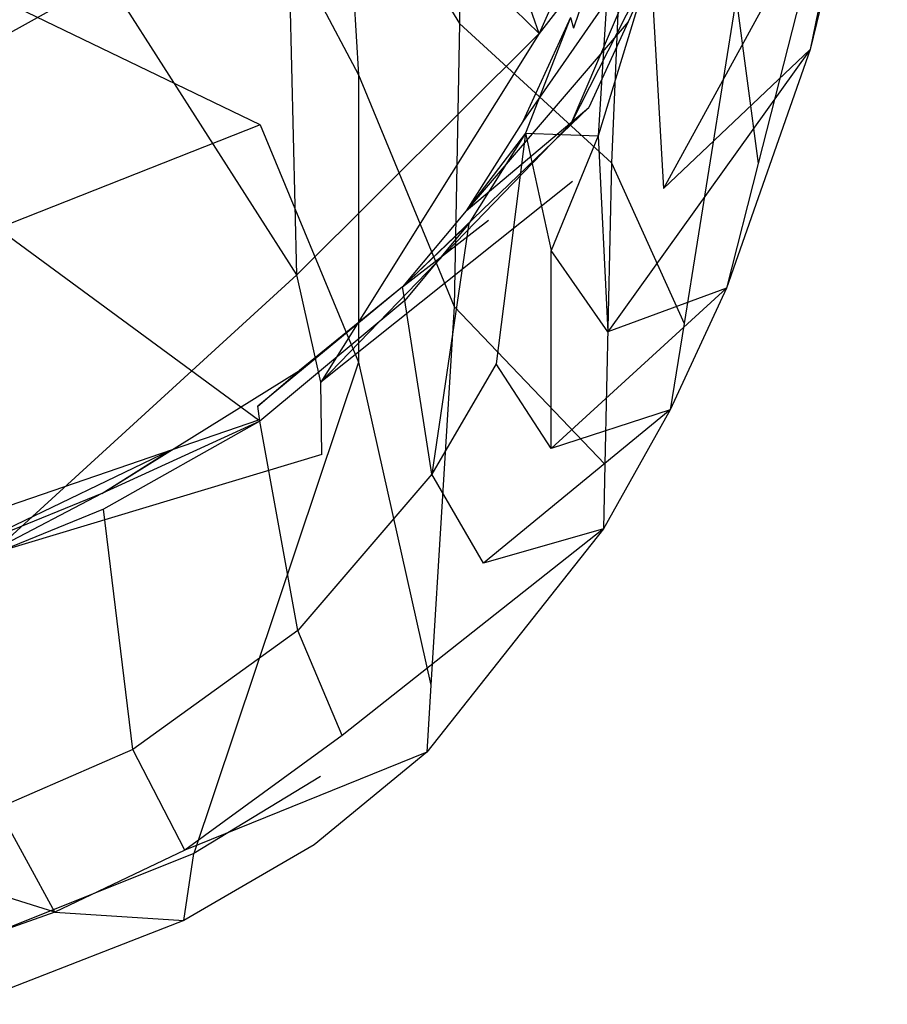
# Model space of a CAD drawing. Extents: x 0 to 0.285, y -0.31 to 0.
# Tile 2 of 14: x 0.188 to 0.277, y -0.304 to -0.203. Entities that reach past the tile are written whole.
import ezdxf

# ---------------------------------------------------------------- set-up
doc = ezdxf.new("R2010")
doc.units = 0
doc.layers.add('L0_URINAL_N_750700__2___REPLACE', color=7, linetype='CONTINUOUS')
doc.layers.add('L2_URINAL_N_750700__0___REPLACE', color=7, linetype='CONTINUOUS')

msp = doc.modelspace()

# ---------------------------------------------------------------- linework, layer by layer
at = {"layer": 'L0_URINAL_N_750700__2___REPLACE', "color": 8, "invisible_edges": 14}
for points in [[(0.241119, -0.204013, 0.231069), (0.224156, -0.156088, 0.22998), (0.215002, -0.178493, 0.217533), (0.241119, -0.204013, 0.231069)], [(0.253625, -0.175986, 0.247305), (0.224156, -0.156088, 0.22998), (0.241119, -0.204013, 0.231069), (0.253625, -0.175986, 0.247305)], [(0.196799, -0.198381, 0.208246), (0.176592, -0.163177, 0.198299), (0.172833, -0.211681, 0.203428), (0.196799, -0.198381, 0.208246)], [(0.253625, -0.175986, 0.247305), (0.241119, -0.204013, 0.231069), (0.257317, -0.183064, 0.275417), (0.253625, -0.175986, 0.247305)], [(0.216251, -0.228772, 0.218884), (0.215002, -0.178493, 0.217533), (0.196799, -0.198381, 0.208246), (0.216251, -0.228772, 0.218884)], [(0.241119, -0.204013, 0.231069), (0.215002, -0.178493, 0.217533), (0.216251, -0.228772, 0.218884), (0.241119, -0.204013, 0.231069)], [(0.257317, -0.183064, 0.275417), (0.241119, -0.204013, 0.231069), (0.244395, -0.213205, 0.255613), (0.257317, -0.183064, 0.275417)], [(0.257317, -0.183064, 0.275417), (0.244395, -0.213205, 0.255613), (0.257481, -0.18753, 0.307629), (0.257317, -0.183064, 0.275417)], [(0.257481, -0.18753, 0.307629), (0.244395, -0.213205, 0.255613), (0.244538, -0.219223, 0.284035), (0.257481, -0.18753, 0.307629)], [(0.196799, -0.198381, 0.208246), (0.172833, -0.211681, 0.203428), (0.183512, -0.245225, 0.212496), (0.196799, -0.198381, 0.208246)], [(0.216251, -0.228772, 0.218884), (0.196799, -0.198381, 0.208246), (0.183512, -0.245225, 0.212496), (0.216251, -0.228772, 0.218884)], [(0.241119, -0.204013, 0.231069), (0.216251, -0.228772, 0.218884), (0.218691, -0.239805, 0.240398), (0.241119, -0.204013, 0.231069)], [(0.241119, -0.204013, 0.231069), (0.218691, -0.239805, 0.240398), (0.244395, -0.213205, 0.255613), (0.241119, -0.204013, 0.231069)], [(0.244395, -0.213205, 0.255613), (0.218691, -0.239805, 0.240398), (0.244538, -0.219223, 0.284035), (0.244395, -0.213205, 0.255613)], [(0.244538, -0.219223, 0.284035), (0.218691, -0.239805, 0.240398), (0.218797, -0.247232, 0.265561), (0.244538, -0.219223, 0.284035)], [(0.184852, -0.257465, 0.232109), (0.216251, -0.228772, 0.218884), (0.183512, -0.245225, 0.212496), (0.184852, -0.257465, 0.232109)], [(0.218691, -0.239805, 0.240398), (0.216251, -0.228772, 0.218884), (0.184852, -0.257465, 0.232109), (0.218691, -0.239805, 0.240398)], [(0.218797, -0.247232, 0.265561), (0.218691, -0.239805, 0.240398), (0.184852, -0.257465, 0.232109), (0.218797, -0.247232, 0.265561)], [(0.218797, -0.247232, 0.265561), (0.184852, -0.257465, 0.232109), (0.18491, -0.265827, 0.255174), (0.218797, -0.247232, 0.265561)]]:
    msp.add_3dface(points, dxfattribs=at)
at = {"layer": 'L2_URINAL_N_750700__0___REPLACE', "color": 8}
for points, invisible_edges in [([(0.276863, -0.165463, 0.300861), (0.263614, -0.217346, 0.30325), (0.261347, -0.200358, 0.249925), (0.276863, -0.165463, 0.300861)], 14), ([(0.276863, -0.165463, 0.300861), (0.271556, -0.192717, 0.321399), (0.263614, -0.217346, 0.30325), (0.276863, -0.165463, 0.300861)], 14), ([(0.23318, -0.176527, 0.140273), (0.23296, -0.202972, 0.166908), (0.221095, -0.183826, 0.128928), (0.23318, -0.176527, 0.140273)], 14), ([(0.23318, -0.176527, 0.140273), (0.249707, -0.189759, 0.192461), (0.23296, -0.202972, 0.166908), (0.23318, -0.176527, 0.140273)], 14), ([(0.274558, -0.182168, 0.340789), (0.260925, -0.196967, 0.330653), (0.253899, -0.219938, 0.313648), (0.274558, -0.182168, 0.340789)], 14), ([(0.274558, -0.182168, 0.340789), (0.253899, -0.219938, 0.313648), (0.268957, -0.205673, 0.321045), (0.274558, -0.182168, 0.340789)], 14), ([(0.274558, -0.182168, 0.340789), (0.268957, -0.205673, 0.321045), (0.271556, -0.192717, 0.321399), (0.274558, -0.182168, 0.340789)], 14), ([(0.221095, -0.183826, 0.128928), (0.222577, -0.208254, 0.156539), (0.212423, -0.189064, 0.120787), (0.221095, -0.183826, 0.128928)], 14), ([(0.221095, -0.183826, 0.128928), (0.23296, -0.202972, 0.166908), (0.222577, -0.208254, 0.156539), (0.221095, -0.183826, 0.128928)], 14), ([(0.257481, -0.187, 0.296862), (0.250251, -0.202821, 0.285762), (0.239433, -0.213041, 0.291153), (0.257481, -0.187, 0.296862)], 14), ([(0.257481, -0.187, 0.296862), (0.239433, -0.213041, 0.291153), (0.244355, -0.202374, 0.298482), (0.257481, -0.187, 0.296862)], 14), ([(0.212468, -0.213398, 0.146444), (0.185613, -0.200427, 0.108193), (0.212423, -0.189064, 0.120787), (0.212468, -0.213398, 0.146444)], 14), ([(0.212423, -0.189064, 0.120787), (0.222577, -0.208254, 0.156539), (0.212468, -0.213398, 0.146444), (0.212423, -0.189064, 0.120787)], 14), ([(0.249707, -0.189759, 0.192461), (0.248534, -0.217285, 0.225521), (0.23296, -0.202972, 0.166908), (0.249707, -0.189759, 0.192461)], 14), ([(0.249707, -0.189759, 0.192461), (0.261347, -0.200358, 0.249925), (0.248534, -0.217285, 0.225521), (0.249707, -0.189759, 0.192461)], 14), ([(0.248633, -0.19174, 0.308249), (0.244355, -0.202374, 0.298482), (0.244636, -0.203475, 0.299784), (0.248633, -0.19174, 0.308249)], 13), ([(0.248633, -0.19174, 0.308249), (0.244636, -0.203475, 0.299784), (0.247163, -0.214536, 0.306466), (0.248633, -0.19174, 0.308249)], 14), ([(0.248633, -0.19174, 0.308249), (0.247163, -0.214536, 0.306466), (0.252566, -0.196932, 0.318091), (0.248633, -0.19174, 0.308249)], 14), ([(0.271556, -0.192717, 0.321399), (0.268957, -0.205673, 0.321045), (0.263614, -0.217346, 0.30325), (0.271556, -0.192717, 0.321399)], 14), ([(0.252566, -0.196932, 0.318091), (0.247163, -0.214536, 0.306466), (0.253899, -0.219938, 0.313648), (0.252566, -0.196932, 0.318091)], 14), ([(0.252566, -0.196932, 0.318091), (0.253899, -0.219938, 0.313648), (0.260925, -0.196967, 0.330653), (0.252566, -0.196932, 0.318091)], 14), ([(0.212468, -0.213398, 0.146444), (0.185519, -0.224042, 0.13477), (0.185613, -0.200427, 0.108193), (0.212468, -0.213398, 0.146444)], 14), ([(0.261347, -0.200358, 0.249925), (0.255998, -0.233791, 0.286706), (0.248534, -0.217285, 0.225521), (0.261347, -0.200358, 0.249925)], 14), ([(0.261347, -0.200358, 0.249925), (0.263614, -0.217346, 0.30325), (0.255998, -0.233791, 0.286706), (0.261347, -0.200358, 0.249925)], 14), ([(0.23296, -0.202972, 0.166908), (0.232397, -0.232031, 0.204027), (0.222577, -0.208254, 0.156539), (0.23296, -0.202972, 0.166908)], 14), ([(0.23296, -0.202972, 0.166908), (0.248534, -0.217285, 0.225521), (0.232397, -0.232031, 0.204027), (0.23296, -0.202972, 0.166908)], 14), ([(0.250251, -0.202821, 0.285762), (0.246229, -0.211623, 0.279586), (0.233638, -0.222232, 0.285134), (0.250251, -0.202821, 0.285762)], 14), ([(0.250251, -0.202821, 0.285762), (0.233638, -0.222232, 0.285134), (0.239433, -0.213041, 0.291153), (0.250251, -0.202821, 0.285762)], 14), ([(0.244355, -0.202374, 0.298482), (0.239433, -0.213041, 0.291153), (0.239702, -0.214241, 0.292383), (0.244355, -0.202374, 0.298482)], 14), ([(0.244355, -0.202374, 0.298482), (0.239702, -0.214241, 0.292383), (0.244636, -0.203475, 0.299784), (0.244355, -0.202374, 0.298482)], 14), ([(0.239702, -0.214241, 0.292383), (0.247163, -0.214536, 0.306466), (0.244636, -0.203475, 0.299784), (0.239702, -0.214241, 0.292383)], 14), ([(0.268957, -0.205673, 0.321045), (0.253899, -0.219938, 0.313648), (0.248175, -0.234635, 0.304354), (0.268957, -0.205673, 0.321045)], 14), ([(0.268957, -0.205673, 0.321045), (0.248175, -0.234635, 0.304354), (0.260347, -0.230141, 0.30384), (0.268957, -0.205673, 0.321045)], 14), ([(0.268957, -0.205673, 0.321045), (0.260347, -0.230141, 0.30384), (0.263614, -0.217346, 0.30325), (0.268957, -0.205673, 0.321045)], 14), ([(0.222577, -0.208254, 0.156539), (0.222561, -0.237748, 0.195727), (0.212468, -0.213398, 0.146444), (0.222577, -0.208254, 0.156539)], 14), ([(0.222577, -0.208254, 0.156539), (0.232397, -0.232031, 0.204027), (0.222561, -0.237748, 0.195727), (0.222577, -0.208254, 0.156539)], 14), ([(0.233638, -0.222232, 0.285134), (0.246229, -0.211623, 0.279586), (0.227088, -0.230025, 0.280287), (0.233638, -0.222232, 0.285134)], 14), ([(0.227088, -0.230025, 0.280287), (0.246229, -0.211623, 0.279586), (0.235914, -0.223173, 0.272379), (0.227088, -0.230025, 0.280287)], 14), ([(0.239433, -0.213041, 0.291153), (0.233638, -0.222232, 0.285134), (0.239702, -0.214241, 0.292383), (0.239433, -0.213041, 0.291153)], 14), ([(0.212315, -0.243702, 0.187082), (0.185519, -0.224042, 0.13477), (0.212468, -0.213398, 0.146444), (0.212315, -0.243702, 0.187082)], 14), ([(0.212468, -0.213398, 0.146444), (0.222561, -0.237748, 0.195727), (0.212315, -0.243702, 0.187082), (0.212468, -0.213398, 0.146444)], 14), ([(0.239702, -0.214241, 0.292383), (0.233638, -0.222232, 0.285134), (0.23389, -0.223533, 0.286287), (0.239702, -0.214241, 0.292383)], 14), ([(0.239702, -0.214241, 0.292383), (0.23389, -0.223533, 0.286287), (0.236714, -0.237936, 0.293853), (0.239702, -0.214241, 0.292383)], 14), ([(0.239702, -0.214241, 0.292383), (0.236714, -0.237936, 0.293853), (0.242358, -0.226301, 0.299493), (0.239702, -0.214241, 0.292383)], 14), ([(0.247163, -0.214536, 0.306466), (0.239702, -0.214241, 0.292383), (0.242358, -0.226301, 0.299493), (0.247163, -0.214536, 0.306466)], 13), ([(0.247163, -0.214536, 0.306466), (0.242358, -0.226301, 0.299493), (0.248175, -0.234635, 0.304354), (0.247163, -0.214536, 0.306466)], 14), ([(0.247163, -0.214536, 0.306466), (0.248175, -0.234635, 0.304354), (0.253899, -0.219938, 0.313648), (0.247163, -0.214536, 0.306466)], 14), ([(0.248534, -0.217285, 0.225521), (0.247863, -0.248212, 0.278555), (0.232397, -0.232031, 0.204027), (0.248534, -0.217285, 0.225521)], 14), ([(0.248534, -0.217285, 0.225521), (0.255998, -0.233791, 0.286706), (0.247863, -0.248212, 0.278555), (0.248534, -0.217285, 0.225521)], 14), ([(0.263614, -0.217346, 0.30325), (0.260347, -0.230141, 0.30384), (0.255998, -0.233791, 0.286706), (0.263614, -0.217346, 0.30325)], 14), ([(0.233638, -0.222232, 0.285134), (0.227088, -0.230025, 0.280287), (0.23389, -0.223533, 0.286287), (0.233638, -0.222232, 0.285134)], 14), ([(0.227088, -0.230025, 0.280287), (0.235914, -0.223173, 0.272379), (0.216507, -0.23861, 0.263485), (0.227088, -0.230025, 0.280287)], 14), ([(0.212315, -0.243702, 0.187082), (0.185567, -0.252887, 0.175165), (0.185519, -0.224042, 0.13477), (0.212315, -0.243702, 0.187082)], 14), ([(0.23389, -0.223533, 0.286287), (0.227088, -0.230025, 0.280287), (0.227322, -0.231419, 0.281363), (0.23389, -0.223533, 0.286287)], 14), ([(0.23389, -0.223533, 0.286287), (0.227322, -0.231419, 0.281363), (0.230093, -0.249237, 0.289233), (0.23389, -0.223533, 0.286287)], 14), ([(0.23389, -0.223533, 0.286287), (0.230093, -0.249237, 0.289233), (0.236714, -0.237936, 0.293853), (0.23389, -0.223533, 0.286287)], 14), ([(0.242359, -0.246621, 0.298036), (0.242358, -0.226301, 0.299493), (0.236714, -0.237936, 0.293853), (0.242359, -0.246621, 0.298036)], 14), ([(0.248175, -0.234635, 0.304354), (0.242358, -0.226301, 0.299493), (0.242359, -0.246621, 0.298036), (0.248175, -0.234635, 0.304354)], 14), ([(0.227088, -0.230025, 0.280287), (0.212253, -0.242265, 0.273309), (0.212446, -0.243808, 0.274264), (0.227088, -0.230025, 0.280287)], 14), ([(0.227088, -0.230025, 0.280287), (0.216507, -0.23861, 0.263485), (0.212253, -0.242265, 0.273309), (0.227088, -0.230025, 0.280287)], 14), ([(0.227322, -0.231419, 0.281363), (0.227088, -0.230025, 0.280287), (0.212446, -0.243808, 0.274264), (0.227322, -0.231419, 0.281363)], 14), ([(0.260347, -0.230141, 0.30384), (0.248175, -0.234635, 0.304354), (0.242359, -0.246621, 0.298036), (0.260347, -0.230141, 0.30384)], 14), ([(0.260347, -0.230141, 0.30384), (0.242359, -0.246621, 0.298036), (0.254583, -0.242631, 0.296432), (0.260347, -0.230141, 0.30384)], 14), ([(0.260347, -0.230141, 0.30384), (0.254583, -0.242631, 0.296432), (0.255998, -0.233791, 0.286706), (0.260347, -0.230141, 0.30384)], 14), ([(0.227322, -0.231419, 0.281363), (0.212446, -0.243808, 0.274264), (0.216344, -0.265298, 0.282791), (0.227322, -0.231419, 0.281363)], 14), ([(0.230093, -0.249237, 0.289233), (0.227322, -0.231419, 0.281363), (0.216344, -0.265298, 0.282791), (0.230093, -0.249237, 0.289233)], 14), ([(0.232397, -0.232031, 0.204027), (0.229999, -0.270923, 0.267873), (0.222561, -0.237748, 0.195727), (0.232397, -0.232031, 0.204027)], 14), ([(0.232397, -0.232031, 0.204027), (0.247863, -0.248212, 0.278555), (0.229999, -0.270923, 0.267873), (0.232397, -0.232031, 0.204027)], 14), ([(0.255998, -0.233791, 0.286706), (0.254583, -0.242631, 0.296432), (0.247863, -0.248212, 0.278555), (0.255998, -0.233791, 0.286706)], 14), ([(0.222561, -0.237748, 0.195727), (0.205673, -0.288206, 0.259894), (0.212315, -0.243702, 0.187082), (0.222561, -0.237748, 0.195727)], 14), ([(0.218658, -0.280285, 0.26361), (0.205673, -0.288206, 0.259894), (0.222561, -0.237748, 0.195727), (0.218658, -0.280285, 0.26361)], 14), ([(0.222561, -0.237748, 0.195727), (0.229999, -0.270923, 0.267873), (0.218658, -0.280285, 0.26361), (0.222561, -0.237748, 0.195727)], 14), ([(0.236714, -0.237936, 0.293853), (0.230093, -0.249237, 0.289233), (0.235395, -0.258372, 0.292536), (0.236714, -0.237936, 0.293853)], 14), ([(0.242359, -0.246621, 0.298036), (0.236714, -0.237936, 0.293853), (0.235395, -0.258372, 0.292536), (0.242359, -0.246621, 0.298036)], 14), ([(0.212253, -0.242265, 0.273309), (0.216507, -0.23861, 0.263485), (0.196232, -0.251234, 0.268789), (0.212253, -0.242265, 0.273309)], 14), ([(0.196232, -0.251234, 0.268789), (0.216507, -0.23861, 0.263485), (0.203289, -0.246798, 0.259152), (0.196232, -0.251234, 0.268789)], 14), ([(0.212446, -0.243808, 0.274264), (0.212253, -0.242265, 0.273309), (0.196232, -0.251234, 0.268789), (0.212446, -0.243808, 0.274264)], 14), ([(0.254583, -0.242631, 0.296432), (0.242359, -0.246621, 0.298036), (0.235395, -0.258372, 0.292536), (0.254583, -0.242631, 0.296432)], 14), ([(0.254583, -0.242631, 0.296432), (0.235395, -0.258372, 0.292536), (0.247718, -0.25487, 0.289973), (0.254583, -0.242631, 0.296432)], 14), ([(0.254583, -0.242631, 0.296432), (0.247718, -0.25487, 0.289973), (0.247863, -0.248212, 0.278555), (0.254583, -0.242631, 0.296432)], 14), ([(0.18297, -0.297289, 0.255631), (0.185567, -0.252887, 0.175165), (0.212315, -0.243702, 0.187082), (0.18297, -0.297289, 0.255631)], 14), ([(0.205673, -0.288206, 0.259894), (0.18297, -0.297289, 0.255631), (0.212315, -0.243702, 0.187082), (0.205673, -0.288206, 0.259894)], 14), ([(0.212446, -0.243808, 0.274264), (0.196232, -0.251234, 0.268789), (0.19638, -0.252839, 0.269679), (0.212446, -0.243808, 0.274264)], 14), ([(0.212446, -0.243808, 0.274264), (0.19638, -0.252839, 0.269679), (0.199418, -0.277521, 0.277926), (0.212446, -0.243808, 0.274264)], 14), ([(0.216344, -0.265298, 0.282791), (0.212446, -0.243808, 0.274264), (0.199418, -0.277521, 0.277926), (0.216344, -0.265298, 0.282791)], 14), ([(0.196232, -0.251234, 0.268789), (0.203289, -0.246798, 0.259152), (0.181304, -0.257349, 0.26606), (0.196232, -0.251234, 0.268789)], 14), ([(0.181304, -0.257349, 0.26606), (0.203289, -0.246798, 0.259152), (0.187247, -0.252814, 0.256479), (0.181304, -0.257349, 0.26606)], 14), ([(0.247863, -0.248212, 0.278555), (0.247718, -0.25487, 0.289973), (0.229999, -0.270923, 0.267873), (0.247863, -0.248212, 0.278555)], 14), ([(0.230093, -0.249237, 0.289233), (0.216344, -0.265298, 0.282791), (0.220897, -0.276064, 0.284865), (0.230093, -0.249237, 0.289233)], 14), ([(0.235395, -0.258372, 0.292536), (0.230093, -0.249237, 0.289233), (0.220897, -0.276064, 0.284865), (0.235395, -0.258372, 0.292536)], 14), ([(0.18141, -0.258967, 0.266922), (0.196232, -0.251234, 0.268789), (0.181304, -0.257349, 0.26606), (0.18141, -0.258967, 0.266922)], 13), ([(0.196232, -0.251234, 0.268789), (0.18141, -0.258967, 0.266922), (0.19638, -0.252839, 0.269679), (0.196232, -0.251234, 0.268789)], 14), ([(0.19638, -0.252839, 0.269679), (0.18141, -0.258967, 0.266922), (0.185533, -0.283535, 0.275206), (0.19638, -0.252839, 0.269679)], 14), ([(0.199418, -0.277521, 0.277926), (0.19638, -0.252839, 0.269679), (0.185533, -0.283535, 0.275206), (0.199418, -0.277521, 0.277926)], 14), ([(0.247718, -0.25487, 0.289973), (0.235395, -0.258372, 0.292536), (0.220897, -0.276064, 0.284865), (0.247718, -0.25487, 0.289973)], 14), ([(0.247718, -0.25487, 0.289973), (0.220897, -0.276064, 0.284865), (0.229575, -0.277796, 0.279156), (0.247718, -0.25487, 0.289973)], 14), ([(0.247718, -0.25487, 0.289973), (0.229575, -0.277796, 0.279156), (0.229999, -0.270923, 0.267873), (0.247718, -0.25487, 0.289973)], 14), ([(0.216344, -0.265298, 0.282791), (0.199418, -0.277521, 0.277926), (0.204757, -0.287851, 0.279709), (0.216344, -0.265298, 0.282791)], 14), ([(0.220897, -0.276064, 0.284865), (0.216344, -0.265298, 0.282791), (0.204757, -0.287851, 0.279709), (0.220897, -0.276064, 0.284865)], 14), ([(0.229999, -0.270923, 0.267873), (0.229575, -0.277796, 0.279156), (0.218658, -0.280285, 0.26361), (0.229999, -0.270923, 0.267873)], 14), ([(0.220897, -0.276064, 0.284865), (0.204757, -0.287851, 0.279709), (0.229575, -0.277796, 0.279156), (0.220897, -0.276064, 0.284865)], 14), ([(0.199418, -0.277521, 0.277926), (0.185533, -0.283535, 0.275206), (0.191402, -0.294213, 0.276794), (0.199418, -0.277521, 0.277926)], 14), ([(0.204757, -0.287851, 0.279709), (0.199418, -0.277521, 0.277926), (0.191402, -0.294213, 0.276794), (0.204757, -0.287851, 0.279709)], 14), ([(0.229575, -0.277796, 0.279156), (0.204757, -0.287851, 0.279709), (0.218015, -0.287296, 0.274798), (0.229575, -0.277796, 0.279156)], 14), ([(0.229575, -0.277796, 0.279156), (0.218015, -0.287296, 0.274798), (0.218658, -0.280285, 0.26361), (0.229575, -0.277796, 0.279156)], 14), ([(0.204647, -0.29508, 0.271139), (0.205673, -0.288206, 0.259894), (0.218658, -0.280285, 0.26361), (0.204647, -0.29508, 0.271139)], 14), ([(0.218015, -0.287296, 0.274798), (0.204647, -0.29508, 0.271139), (0.218658, -0.280285, 0.26361), (0.218015, -0.287296, 0.274798)], 14), ([(0.191402, -0.294213, 0.276794), (0.185533, -0.283535, 0.275206), (0.172036, -0.288143, 0.273447), (0.191402, -0.294213, 0.276794)], 14), ([(0.204757, -0.287851, 0.279709), (0.191402, -0.294213, 0.276794), (0.218015, -0.287296, 0.274798), (0.204757, -0.287851, 0.279709)], 14), ([(0.191402, -0.294213, 0.276794), (0.204647, -0.29508, 0.271139), (0.218015, -0.287296, 0.274798), (0.191402, -0.294213, 0.276794)], 14), ([(0.191402, -0.294213, 0.276794), (0.172036, -0.288143, 0.273447), (0.175363, -0.299868, 0.27436), (0.191402, -0.294213, 0.276794)], 14), ([(0.182597, -0.303673, 0.2672), (0.18297, -0.297289, 0.255631), (0.205673, -0.288206, 0.259894), (0.182597, -0.303673, 0.2672)], 14), ([(0.204647, -0.29508, 0.271139), (0.182597, -0.303673, 0.2672), (0.205673, -0.288206, 0.259894), (0.204647, -0.29508, 0.271139)], 14), ([(0.191402, -0.294213, 0.276794), (0.175363, -0.299868, 0.27436), (0.204647, -0.29508, 0.271139), (0.191402, -0.294213, 0.276794)], 14), ([(0.175363, -0.299868, 0.27436), (0.182597, -0.303673, 0.2672), (0.204647, -0.29508, 0.271139), (0.175363, -0.299868, 0.27436)], 14)]:
    msp.add_3dface(points, dxfattribs=dict(at, invisible_edges=invisible_edges))

doc.saveas('drawing.dxf')
